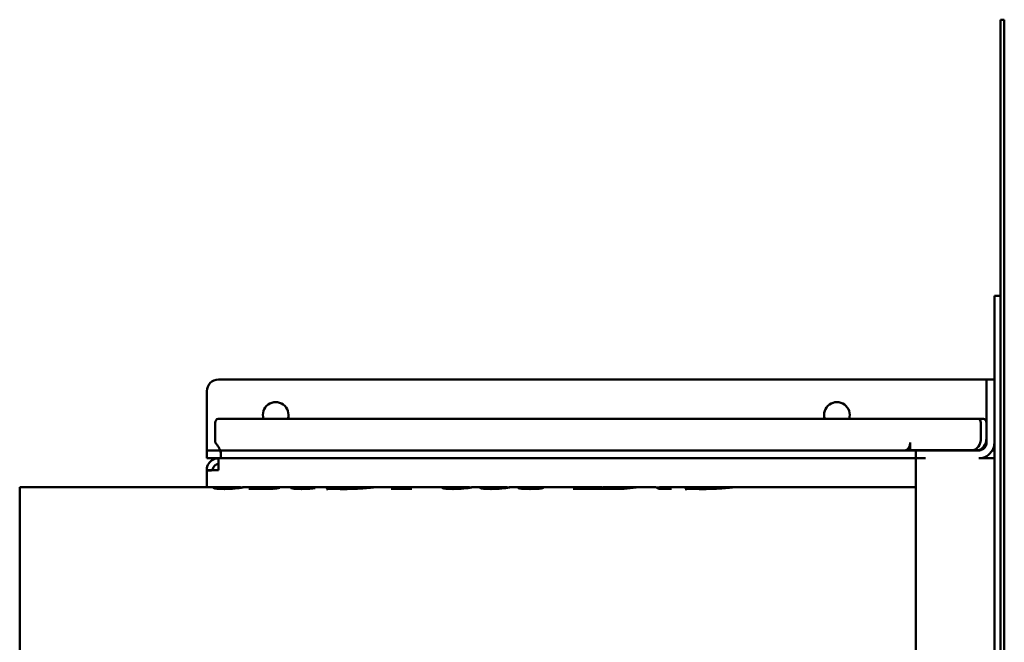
# Model space of a CAD drawing. Header units: millimetres. Extents: x 1512 to 2306, y 1022 to 1678.
# Tile 3 of 4: x 1512 to 2012, y 1362 to 1678. Entities that reach past the tile are written whole.
import ezdxf

# ---------------------------------------------------------------- set-up
doc = ezdxf.new("R2010")
doc.units = ezdxf.units.MM
doc.header["$LTSCALE"] = 9.090909
doc.layers.add('Widoczne (ISO)', color=7, linetype='Continuous', lineweight=50)

msp = doc.modelspace()

# ---------------------------------------------------------------- linework, layer by layer
at = {"layer": 'Widoczne (ISO)'}
for p, q in [((2010.09, 1323.61), (2010.09, 1677.85)), ((2012.09, 1677.85), (2010.09, 1677.85)), ((2012.09, 1677.85), (2012.09, 1323.61)), ((2007.09, 1032.65), (2007.09, 1537.65)), ((2010.09, 1537.65), (2007.09, 1537.65)), ((1613.09, 1495.15), (2003.09, 1495.15)), ((2003.09, 1493.98), (2003.09, 1495.15)), ((2007.09, 1495.15), (2003.09, 1495.15)), ((2003.09, 1493.98), (2003.09, 1463.15)), ((1607.09, 1463.15), (1607.09, 1489.15)), ((1612.8, 1475.15), (1998.75, 1475.15)), ((2001.54, 1475.15), (1998.75, 1475.15)), ((1611.37, 1463.15), (1611.37, 1473.15)), ((2000.19, 1473.15), (2000.19, 1465.35)), ((2002.97, 1473.15), (2002.97, 1465.35)), ((1607.09, 1463.15), (1607.09, 1459.15)), ((1964.31, 1459.35), (1964.31, 1463.15)), ((1607.09, 1459.15), (1607.09, 1455.15)), ((1607.09, 1459.15), (1613.09, 1459.15)), ((1613.09, 1455.15), (1607.09, 1455.15)), ((1613.09, 1459.15), (1613.9, 1459.15)), ((1629.52, 1455.15), (1613.09, 1455.15)), ((1613.09, 1449.15), (1613.09, 1455.15)), ((1614.15, 1459.15), (1615.98, 1459.15)), ((1614.15, 1459.15), (1614.15, 1455.15)), ((1967.09, 1459.15), (1615.98, 1459.15)), ((1629.52, 1455.15), (1967.09, 1455.15)), ((1995.88, 1459.35), (1964.31, 1459.35)), ((1967.09, 1459.15), (1967.09, 1455.15)), ((1967.09, 1459.15), (1972.09, 1459.15)), ((1967.09, 1455.15), (1972.09, 1455.15)), ((1967.09, 1115.15), (1967.09, 1455.15)), ((1972.09, 1459.15), (1999.09, 1459.15)), ((1995.88, 1459.35), (1998.67, 1459.35)), ((2007.09, 1455.15), (1999.09, 1455.15)), ((2006.02, 1459.15), (2007.09, 1459.15)), ((1607.09, 1448.8), (1607.09, 1449.15)), ((1607.09, 1449.15), (1610.09, 1449.15)), ((1607.09, 1448.8), (1607.09, 1440.55)), ((1610.09, 1449.15), (1610.09, 1449.03)), ((1512.09, 1129.75), (1512.09, 1440.55)), ((1512.09, 1440.55), (1612.2, 1440.55)), ((1613.17, 1439.65), (1613.17, 1440.04)), ((1615.56, 1440.55), (1623.9, 1440.55)), ((1624.23, 1440.17), (1624.23, 1440.49)), ((1627.03, 1440.55), (1637.73, 1440.55)), ((1639.63, 1440.55), (1657.42, 1440.55)), ((1643.24, 1440.01), (1643.24, 1440.12)), ((1643.24, 1440.12), (1644.01, 1440.12)), ((1652.89, 1439.61), (1652.89, 1440.2)), ((1659.03, 1440.55), (1671.86, 1440.55)), ((1661.52, 1439.93), (1661.52, 1440.07)), ((1678.15, 1440.49), (1667.6, 1440.49)), ((1667.79, 1440.49), (1667.79, 1440.5)), ((1669.7, 1439.67), (1669.7, 1440.25)), ((1669.7, 1440.25), (1670.38, 1440.25)), ((1670.22, 1439.68), (1670.22, 1440.1)), ((1674.8, 1440.49), (1674.8, 1440.53)), ((1675.2, 1440.55), (1688.91, 1440.55)), ((1675.28, 1440.49), (1675.28, 1440.52)), ((1677.83, 1440.5), (1678.35, 1440.5)), ((1688.98, 1440.11), (1688.98, 1440.54)), ((1692.64, 1440.55), (1709.03, 1440.55)), ((1710.1, 1440.35), (1710.1, 1440.5)), ((1710.62, 1440.43), (1710.62, 1440.44)), ((1712.35, 1440.55), (1728.41, 1440.55)), ((1729.38, 1439.65), (1729.38, 1440.04)), ((1731.77, 1440.55), (1740.11, 1440.55)), ((1740.44, 1440.17), (1740.44, 1440.49)), ((1743.24, 1440.55), (1747.61, 1440.55)), ((1748.58, 1439.65), (1748.58, 1440.04)), ((1750.97, 1440.55), (1759.31, 1440.55)), ((1759.64, 1440.17), (1759.64, 1440.49)), ((1762.44, 1440.55), (1767.59, 1440.55)), ((1767.44, 1439.67), (1767.44, 1440.04)), ((1770.3, 1440.46), (1770.3, 1440.53)), ((1770.92, 1440.55), (1779.27, 1440.55)), ((1770.97, 1440.39), (1770.97, 1440.44)), ((1774.29, 1440.22), (1774.29, 1440.48)), ((1774.99, 1440.09), (1774.99, 1440.45)), ((1775.08, 1439.67), (1775.08, 1440.01)), ((1781.89, 1440.55), (1785.6, 1440.55)), ((1794.91, 1440.54), (1785.2, 1440.54)), ((1785.97, 1440.54), (1785.97, 1440.55)), ((1785.97, 1440.55), (1794.94, 1440.55)), ((1795.29, 1439.6), (1795.29, 1440.2)), ((1795.29, 1440.2), (1795.97, 1440.2)), ((1795.31, 1440.55), (1806.16, 1440.55)), ((1795.62, 1439.6), (1795.62, 1440.01)), ((1806.83, 1440.27), (1806.83, 1440.53)), ((1809.49, 1440.55), (1821.08, 1440.55)), ((1813.8, 1440.01), (1813.8, 1440.2)), ((1813.8, 1440.2), (1814.48, 1440.2)), ((1817.6, 1439.6), (1817.6, 1440.09)), ((1820.83, 1439.87), (1820.83, 1440.06)), ((1822.31, 1440.38), (1822.31, 1440.49)), ((1824.39, 1440.55), (1829.82, 1440.55)), ((1831.48, 1440.55), (1834.4, 1440.55)), ((1835.84, 1440.09), (1835.84, 1440.33)), ((1835.84, 1440.33), (1836.6, 1440.33)), ((1836.6, 1439.6), (1836.6, 1440.33)), ((1837.61, 1440.55), (1842.66, 1440.55)), ((1839.12, 1439.6), (1839.12, 1440.06)), ((1844.11, 1440.55), (1854.14, 1440.55)), ((1860.43, 1440.49), (1849.89, 1440.49)), ((1850.07, 1440.49), (1850.07, 1440.5)), ((1851.98, 1439.67), (1851.98, 1440.25)), ((1851.98, 1440.25), (1852.67, 1440.25)), ((1852.5, 1439.68), (1852.5, 1440.1)), ((1857.09, 1440.49), (1857.09, 1440.53)), ((1857.48, 1440.55), (1871.19, 1440.55)), ((1857.56, 1440.49), (1857.56, 1440.52)), ((1860.12, 1440.5), (1860.64, 1440.5)), ((1871.26, 1440.11), (1871.26, 1440.54)), ((1874.92, 1440.55), (1967.09, 1440.55)), ((1628.42, 1439.67), (1628.42, 1439.6)), ((1641.06, 1439.6), (1628.42, 1439.6)), ((1631.68, 1439.6), (1631.68, 1439.91)), ((1631.68, 1439.91), (1637.72, 1439.91)), ((1668.5, 1439.54), (1667.81, 1439.54)), ((1711.04, 1439.6), (1700.68, 1439.6)), ((1700.83, 1439.6), (1700.83, 1439.68)), ((1704.52, 1439.6), (1704.52, 1439.82)), ((1708.32, 1439.6), (1708.32, 1439.83)), ((1812.7, 1439.6), (1793.19, 1439.6)), ((1799.67, 1439.77), (1801.76, 1439.77)), ((1801.76, 1439.6), (1801.76, 1439.77)), ((1805, 1439.6), (1805, 1439.77)), ((1805, 1439.77), (1806.45, 1439.77)), ((1812.97, 1439.68), (1812.97, 1439.6)), ((1818.97, 1439.6), (1812.97, 1439.6)), ((1815.33, 1439.6), (1815.33, 1439.71)), ((1842.87, 1439.6), (1836.46, 1439.6)), ((1839.8, 1439.6), (1839.8, 1439.84)), ((1850.78, 1439.54), (1850.09, 1439.54))]:
    msp.add_line(p, q, dxfattribs=at)
for centre, radius, start, end in [((1613.09, 1489.15), 6, 90, 180), ((1642.09, 1477.15), 6.5, 342.0798, 197.9202), ((1927.09, 1477.15), 6.5, 342.0798, 197.9202), ((1999.09, 1463.15), 4, 359.0646, 0), ((1999.09, 1463.15), 8, 359.5323, 0), ((1999.09, 1463.15), 4, 270, 283.124), ((1999.09, 1463.15), 8, 270, 330.8603)]:
    msp.add_arc(centre, radius, start, end, dxfattribs=at)
for centre, major_axis, ratio, start_param, end_param in [((1612.8, 1473.15), (0, 2), 0.717649, 0, 1.570796), ((1998.75, 1473.15), (0, 2), 0.717649, 4.712389, 6.283185), ((2001.54, 1473.15), (0, 2), 0.717649, 4.712389, 6.283185), ((1995.88, 1465.35), (0, -6), 0.717649, 0, 1.570796), ((1998.67, 1465.35), (0, -6), 0.717649, 0, 1.570796), ((1961.52, 1463.15), (0, -4), 0.696405, 0, 1.570796), ((1961.52, 1463.15), (0, -8), 0.696405, 1.047198, 1.075832), ((1637.73, 1285.15), (0, 155.4), 0.565074, 6.272345, 6.389364), ((1639.63, 1285.15), (0, -155.4), 0.562734, 3.141593, 3.232608), ((1650.1, 1285.15), (0, -155.4), 0.527881, 3.215859, 3.251936), ((1633.56, 1285.15), (355.2, 0), 0.4375, 1.490101, 1.491977), ((1668.75, 1285.15), (0, 155.4), 0.257143, 0.024124, 0.028799), ((1671.98, 1285.15), (0, 155.4), 0.235751, 0.062354, 0.114106), ((1671.86, 1285.15), (0, 155.4), 0.291262, 6.254386, 6.279131), ((1675.2, 1285.15), (0, -155.4), 0.28254, 3.141593, 3.141678), ((1679.42, 1285.15), (0, -155.4), 0.285714, 3.165717, 3.170392), ((1709.03, 1285.15), (0, 155.4), 0.286285, 6.259098, 6.35946), ((1712.35, 1285.15), (0, -155.4), 0.287248, 3.141593, 3.219475), ((1785.6, 1285.15), (0, 155.4), 0.308333, 6.275391, 6.291416), ((1798.51, 1285.15), (0, 155.4), 0.310769, 0.066769, 0.110343), ((1795.31, 1285.15), (0, -155.4), 0.308333, 3.141593, 3.149823), ((1806.16, 1285.15), (0, 155.4), 0.282081, 6.268046, 6.383726), ((1809.49, 1285.15), (0, -155.4), 0.287687, 3.141593, 3.242133), ((1817.23, 1285.15), (0, -155.4), 0.264615, 3.208362, 3.251936), ((1821.08, 1285.15), (0, 155.4), 0.292149, 6.256159, 6.359996), ((1831.48, 1285.15), (0, -155.4), 0.731313, 3.141593, 3.251936), ((1829.82, 1285.15), (0, 155.4), 0.725904, 6.275857, 6.362943), ((1824.39, 1285.15), (0, -155.4), 0.287324, 3.141593, 3.22135), ((1834.4, 1285.15), (0, 155.4), 0.120202, 6.172842, 6.283185), ((1829.82, 1285.15), (0, 155.4), 0.725904, 6.22983, 6.234492), ((1837.61, 1285.15), (0, -155.4), 0.121486, 3.061835, 3.194948), ((1842.66, 1285.15), (0, 155.4), 0.28628, 6.267036, 6.362943), ((1844.11, 1285.15), (0, -155.4), 0.289934, 3.141593, 3.237303), ((1851.04, 1285.15), (0, 155.4), 0.257143, 0.024124, 0.028799), ((1854.26, 1285.15), (0, 155.4), 0.235751, 0.062354, 0.114106), ((1854.14, 1285.15), (0, 155.4), 0.291262, 6.254386, 6.279131), ((1857.48, 1285.15), (0, -155.4), 0.28254, 3.141593, 3.141678), ((1861.71, 1285.15), (0, -155.4), 0.285714, 3.165717, 3.170392), ((1704.31, 1285.15), (0, 155.4), 0.212121, 0.105911, 0.110343), ((1716.74, 1285.15), (0, -155.4), 0.333333, 3.247503, 3.251936), ((1847.54, 1285.15), (0, -155.4), 0.272727, 3.247503, 3.251936)]:
    msp.add_ellipse(centre, major_axis=major_axis, ratio=ratio, start_param=start_param, end_param=end_param, dxfattribs=at)
for points, knots in [([(1614.15, 1459.15), (1614.1, 1459.15), (1614.04, 1459.18), (1613.92, 1459.31), (1613.85, 1459.41), (1613.73, 1459.62), (1613.67, 1459.72), (1613.53, 1459.97), (1613.44, 1460.14), (1613.13, 1460.7), (1612.87, 1461.14), (1612.22, 1462.11), (1611.83, 1462.63), (1611.37, 1463.15)], [-1.000626, -1.000626, -1.000626, -1.000626, -0.859926, -0.859926, -0.719216, -0.719216, -0.625426, -0.625426, -0.500313, -0.500313, -0.250208, -0.250208, 0, 0, 0, 0]), ([(1614.15, 1458.06), (1614.15, 1458.06), (1614.15, 1458.14), (1614.11, 1458.44), (1614.06, 1458.67), (1613.87, 1459.25), (1613.72, 1459.62), (1613.51, 1460.01)], [0.0030548, 0.0030548, 0.0030548, 0.0030548, 0.1516572, 0.1516572, 0.3046536, 0.3046536, 0.4711356, 0.4711356, 0.4711356, 0.4711356]), ([(2003.09, 1463.08), (2003.09, 1462.98), (2003.08, 1462.87), (2003.05, 1462.52), (2003, 1462.25), (2002.82, 1461.67), (2002.69, 1461.38), (2002.34, 1460.79), (2002.05, 1460.43), (2001.41, 1459.86), (2000.98, 1459.59), (2000.35, 1459.35), (2000.17, 1459.3), (2000, 1459.25)], [1.3132668, 1.3132668, 1.3132668, 1.3132668, 1.3615886, 1.3615886, 1.4592989, 1.4592989, 1.5570091, 1.5570091, 1.6762924, 1.6762924, 1.8158449, 1.8158449, 1.8668403, 1.8668403, 1.8668403, 1.8668403]), ([(2006.08, 1459.25), (2006.35, 1459.75), (2006.57, 1460.27), (2006.87, 1461.21), (2006.97, 1461.7), (2007.07, 1462.49), (2007.09, 1462.81), (2007.09, 1463.08)], [-2.3919198, -2.3919198, -2.3919198, -2.3919198, -2.2336523, -2.2336523, -2.0825892, -2.0825892, -1.9599642, -1.9599642, -1.9599642, -1.9599642]), ([(1613.09, 1455.15), (1612.19, 1455.15), (1611.3, 1454.95), (1610.35, 1454.49), (1610.22, 1454.42), (1610.09, 1454.35)], [0, 0, 0, 0, 0.2857143, 0.2857143, 0.3334539, 0.3334539, 0.3334539, 0.3334539]), ([(1610.09, 1454.35), (1609.31, 1453.9), (1607.74, 1452.44), (1607.09, 1450.35), (1607.09, 1449.15)], [0.3333333, 0.3333333, 0.3333333, 0.3333333, 0.6190476, 1, 1, 1, 1]), ([(1610.09, 1449.15), (1610.09, 1449.55), (1610.17, 1449.94), (1610.47, 1450.66), (1610.69, 1450.99), (1611.11, 1451.41), (1611.26, 1451.53), (1611.54, 1451.72), (1611.67, 1451.8), (1612, 1451.96), (1612.22, 1452.03), (1612.65, 1452.13), (1612.87, 1452.15), (1613.09, 1452.15)], [-0.4735199, -0.4735199, -0.4735199, -0.4735199, -0.3545832, -0.3545832, -0.2367599, -0.2367599, -0.1779453, -0.1779453, -0.13345, -0.13345, -0.0667238, -0.0667238, 0, 0, 0, 0]), ([(1607.09, 1448.8), (1607.09, 1448.83), (1607.57, 1448.91), (1609.05, 1448.99), (1610.09, 1449.03)], [-1, -1, -1, -1, -0.7142857, -0.3333333, -0.3333333, -0.3333333, -0.3333333]), ([(1610.09, 1449.03), (1610.22, 1449.04), (1610.35, 1449.04), (1611.3, 1449.08), (1612.19, 1449.12), (1613.09, 1449.15)], [-0.3333333, -0.3333333, -0.3333333, -0.3333333, -0.2857143, -0.2857143, 0, 0, 0, 0]), ([(1610.37, 1440.27), (1610.37, 1440.4), (1610.66, 1440.48), (1611.51, 1440.54), (1611.99, 1440.56), (1613.22, 1440.54), (1613.77, 1440.52), (1614.41, 1440.5)], [0, 0, 0, 0, 0.626126, 0.626126, 1.019387, 1.019387, 1.269755, 1.269755, 1.269755, 1.269755]), ([(1616.06, 1439.55), (1615.55, 1439.55), (1615.05, 1439.55), (1614.1, 1439.59), (1613.66, 1439.61), (1612.57, 1439.69), (1612.13, 1439.75), (1611.38, 1439.84), (1611.03, 1439.92), (1610.47, 1440.1), (1610.37, 1440.2), (1610.37, 1440.27)], [0, 0, 0, 0, 0.151554, 0.151554, 0.300175, 0.300175, 0.545315, 0.545315, 1.20054, 1.20054, 2.131101, 2.131101, 2.131101, 2.131101]), ([(1615.56, 1440.55), (1614.95, 1440.55), (1614.39, 1440.51), (1613.52, 1440.35), (1613.17, 1440.21), (1613.17, 1440.04)], [-1.264425, -1.264425, -1.264425, -1.264425, -0.648381, -0.648381, 0, 0, 0, 0]), ([(1613.17, 1440.04), (1613.17, 1440), (1613.2, 1439.96), (1613.36, 1439.88), (1613.47, 1439.85), (1613.87, 1439.77), (1614.14, 1439.74), (1614.62, 1439.7), (1614.87, 1439.68), (1615.43, 1439.66), (1615.72, 1439.65), (1616.02, 1439.65)], [-0.4428728, -0.4428728, -0.4428728, -0.4428728, -0.3524632, -0.3524632, -0.2777632, -0.2777632, -0.1799267, -0.1799267, -0.0888406, -0.0888406, 0, 0, 0, 0]), ([(1616.02, 1439.65), (1616.25, 1439.65), (1616.48, 1439.66), (1616.95, 1439.67), (1617.18, 1439.68), (1617.76, 1439.71), (1618.1, 1439.73), (1618.91, 1439.8), (1619.45, 1439.88), (1620.8, 1440.11), (1621.8, 1440.32), (1622.82, 1440.46)], [-2.651026, -2.651026, -2.651026, -2.651026, -2.466062, -2.466062, -2.268728, -2.268728, -1.955168, -1.955168, -1.227508, -1.227508, 0, 0, 0, 0]), ([(1625.39, 1440.33), (1624.84, 1440.26), (1624.18, 1440.16), (1622.57, 1439.95), (1621.61, 1439.84), (1620.46, 1439.73)], [0, 0, 0, 0, 0.4596509, 0.4596509, 0.9216523, 0.9216523, 0.9216523, 0.9216523]), ([(1622.82, 1440.46), (1623.21, 1440.51), (1623.56, 1440.54), (1624.06, 1440.55), (1624.23, 1440.54), (1624.23, 1440.49)], [-0.9495359, -0.9495359, -0.9495359, -0.9495359, -0.4735772, -0.4735772, 0, 0, 0, 0]), ([(1624.23, 1440.35), (1624.85, 1440.38), (1625.26, 1440.4), (1625.91, 1440.43), (1626.24, 1440.46), (1626.47, 1440.48)], [0.3134343, 0.3134343, 0.3134343, 0.3134343, 0.544534, 0.544534, 1.1148669, 1.1148669, 1.1148669, 1.1148669]), ([(1627.03, 1440.55), (1627.01, 1440.55), (1626.87, 1440.53), (1626.34, 1440.46), (1625.93, 1440.41), (1625.39, 1440.33)], [0.0381381, 0.0381381, 0.0381381, 0.0381381, 0.4339365, 0.4339365, 0.8839376, 0.8839376, 0.8839376, 0.8839376]), ([(1637.72, 1439.91), (1638.79, 1439.91), (1639.81, 1439.91), (1640.96, 1439.94), (1641.24, 1439.95), (1642.12, 1440.01), (1642.7, 1440.06), (1643.24, 1440.12)], [0, 0, 0, 0, 0.3201358, 0.3201358, 0.500197, 0.500197, 0.8275895, 0.8275895, 0.8275895, 0.8275895]), ([(1649.72, 1440.09), (1649.72, 1440.13), (1649.76, 1440.17), (1649.86, 1440.2), (1649.96, 1440.24), (1650.1, 1440.27), (1650.3, 1440.3)], [0, 0, 0, 0, 0.1612992, 0.1612992, 0.1612992, 0.3160644, 0.3160644, 0.3160644, 0.3160644]), ([(1655.42, 1439.55), (1654.69, 1439.55), (1653.97, 1439.56), (1652.62, 1439.62), (1652.02, 1439.66), (1650.98, 1439.77), (1650.5, 1439.83), (1650.02, 1439.93), (1649.91, 1439.96), (1649.75, 1440.03), (1649.72, 1440.06), (1649.72, 1440.09)], [0, 0, 0, 0, 0.2202408, 0.2202408, 0.4365396, 0.4365396, 0.6545491, 0.6545491, 0.7594663, 0.7594663, 0.8685276, 0.8685276, 0.8685276, 0.8685276]), ([(1650.3, 1440.3), (1650.67, 1440.35), (1651.2, 1440.39), (1652.33, 1440.45), (1652.97, 1440.48), (1653.62, 1440.5)], [0, 0, 0, 0, 0.2928572, 0.2928572, 0.5878771, 0.5878771, 0.5878771, 0.5878771]), ([(1654.32, 1440.45), (1653.86, 1440.42), (1653.5, 1440.39), (1653.25, 1440.35), (1653.01, 1440.31), (1652.89, 1440.26), (1652.89, 1440.2)], [0, 0, 0, 0, 0.2551801, 0.2551801, 0.2551801, 0.5006818, 0.5006818, 0.5006818, 0.5006818]), ([(1652.89, 1440.2), (1652.89, 1440.17), (1652.97, 1440.12), (1653.34, 1440.04), (1653.62, 1440), (1654.29, 1439.94), (1654.7, 1439.91), (1655.53, 1439.87), (1655.84, 1439.86), (1656.49, 1439.85), (1656.84, 1439.85), (1657.19, 1439.85)], [0, 0, 0, 0, 0.1731756, 0.1731756, 0.3376221, 0.3376221, 0.4731351, 0.4731351, 0.5464472, 0.5464472, 0.6250735, 0.6250735, 0.6250735, 0.6250735]), ([(1662.19, 1440.04), (1661.84, 1439.97), (1661.39, 1439.9), (1660.14, 1439.75), (1659.44, 1439.69), (1658.31, 1439.62), (1657.76, 1439.59), (1656.61, 1439.56), (1656.02, 1439.55), (1655.42, 1439.55)], [0, 0, 0, 0, 0.28351, 0.28351, 0.596766, 0.596766, 0.861561, 0.861561, 1.12272, 1.12272, 1.12272, 1.12272]), ([(1657.19, 1439.85), (1657.82, 1439.85), (1658.44, 1439.86), (1659.03, 1439.88), (1659.52, 1439.9), (1659.97, 1439.93), (1660.37, 1439.96), (1660.81, 1439.99), (1661.19, 1440.03), (1661.52, 1440.07)], [0, 0, 0, 0, 0.1913424, 0.1913424, 0.1913424, 0.3514049, 0.3514049, 0.3514049, 0.5286984, 0.5286984, 0.5286984, 0.5286984]), ([(1667.79, 1440.5), (1668.28, 1440.5), (1668.85, 1440.51), (1669.67, 1440.51), (1669.95, 1440.51), (1670.55, 1440.52), (1670.81, 1440.53), (1671.03, 1440.53)], [0, 0, 0, 0, 0.147226, 0.147226, 0.2493839, 0.2493839, 0.3696955, 0.3696955, 0.3696955, 0.3696955]), ([(1670.38, 1440.25), (1670.34, 1440.23), (1670.31, 1440.2), (1670.25, 1440.16), (1670.22, 1440.13), (1670.22, 1440.1)], [0, 0, 0, 0, 0.1014858, 0.1014858, 0.1984514, 0.1984514, 0.1984514, 0.1984514]), ([(1670.22, 1440.1), (1670.22, 1440.08), (1670.25, 1440.06), (1670.38, 1440.01), (1670.47, 1439.99), (1670.87, 1439.92), (1671.27, 1439.87), (1672.09, 1439.8), (1672.66, 1439.76), (1674.47, 1439.69), (1675.44, 1439.68), (1676.38, 1439.68)], [0, 0, 0, 0, 0.0874278, 0.0874278, 0.1741639, 0.1741639, 0.3624702, 0.3624702, 0.5072752, 0.5072752, 0.6470463, 0.6470463, 0.6470463, 0.6470463]), ([(1671.03, 1440.53), (1671.18, 1440.54), (1671.39, 1440.54), (1671.74, 1440.55), (1671.9, 1440.55), (1672.04, 1440.55)], [0, 0, 0, 0, 0.0890663, 0.0890663, 0.1633127, 0.1633127, 0.1633127, 0.1633127]), ([(1675.2, 1440.55), (1675.1, 1440.55), (1675, 1440.55), (1674.86, 1440.54), (1674.8, 1440.54), (1674.8, 1440.53)], [0, 0, 0, 0, 0.1082569, 0.1082569, 0.2146745, 0.2146745, 0.2146745, 0.2146745]), ([(1674.8, 1440.53), (1674.8, 1440.53), (1674.81, 1440.53), (1674.85, 1440.53), (1674.88, 1440.53), (1674.95, 1440.52), (1675, 1440.52), (1675.13, 1440.52), (1675.2, 1440.52), (1675.28, 1440.52)], [0, 0, 0, 0, 0.0310819, 0.0310819, 0.0595511, 0.0595511, 0.0891276, 0.0891276, 0.1192079, 0.1192079, 0.1192079, 0.1192079]), ([(1675.28, 1440.52), (1675.44, 1440.51), (1675.62, 1440.51), (1676.01, 1440.51), (1676.24, 1440.51), (1676.9, 1440.51), (1677.38, 1440.5), (1677.83, 1440.5)], [0, 0, 0, 0, 0.0574596, 0.0574596, 0.1257844, 0.1257844, 0.2613067, 0.2613067, 0.2613067, 0.2613067]), ([(1676.38, 1439.68), (1677.36, 1439.68), (1678.33, 1439.69), (1680.2, 1439.74), (1681.07, 1439.78), (1682.68, 1439.87), (1683.41, 1439.93), (1684.8, 1440.04), (1685.44, 1440.1), (1686.01, 1440.16)], [0, 0, 0, 0, 0.293975, 0.293975, 0.579421, 0.579421, 0.857628, 0.857628, 1.16095, 1.16095, 1.16095, 1.16095]), ([(1692.75, 1440.54), (1692.75, 1440.53), (1692.53, 1440.49), (1691.5, 1440.36), (1690.67, 1440.28), (1689.46, 1440.15), (1688.53, 1440.06), (1685.93, 1439.86), (1684.73, 1439.78), (1683.42, 1439.72)], [0, 0, 0, 0, 0.46288, 0.46288, 1.014902, 1.014902, 1.621831, 1.621831, 2.070352, 2.070352, 2.070352, 2.070352]), ([(1686.01, 1440.16), (1686.99, 1440.26), (1687.74, 1440.35), (1688.75, 1440.49), (1688.98, 1440.53), (1688.98, 1440.54)], [0, 0, 0, 0, 0.517844, 0.517844, 1.035512, 1.035512, 1.035512, 1.035512]), ([(1688.98, 1440.41), (1689.2, 1440.42), (1689.39, 1440.42), (1690.76, 1440.47), (1691.36, 1440.5), (1692.06, 1440.53), (1692.32, 1440.54), (1692.67, 1440.55), (1692.75, 1440.55), (1692.75, 1440.54)], [0.859617, 0.859617, 0.859617, 0.859617, 0.979014, 0.979014, 1.776589, 1.776589, 2.498287, 2.498287, 3.184442, 3.184442, 3.184442, 3.184442]), ([(1704.52, 1439.82), (1704.7, 1439.85), (1704.93, 1439.91), (1705.32, 1440.01), (1705.49, 1440.06), (1705.64, 1440.1)], [0, 0, 0, 0, 0.0935542, 0.0935542, 0.1640956, 0.1640956, 0.1640956, 0.1640956]), ([(1708.88, 1440.08), (1708.74, 1440.04), (1708.61, 1440), (1708.41, 1439.92), (1708.32, 1439.87), (1708.32, 1439.83)], [0, 0, 0, 0, 0.145588, 0.145588, 0.2893541, 0.2893541, 0.2893541, 0.2893541]), ([(1710.1, 1440.5), (1710.23, 1440.5), (1710.35, 1440.49), (1710.55, 1440.46), (1710.62, 1440.45), (1710.62, 1440.44)], [0, 0, 0, 0, 0.1144839, 0.1144839, 0.2369724, 0.2369724, 0.2369724, 0.2369724]), ([(1726.58, 1440.27), (1726.58, 1440.4), (1726.87, 1440.48), (1727.72, 1440.54), (1728.2, 1440.56), (1729.43, 1440.54), (1729.98, 1440.52), (1730.62, 1440.5)], [0, 0, 0, 0, 0.626126, 0.626126, 1.019387, 1.019387, 1.269755, 1.269755, 1.269755, 1.269755]), ([(1732.27, 1439.55), (1731.76, 1439.55), (1731.26, 1439.55), (1730.31, 1439.59), (1729.87, 1439.61), (1728.78, 1439.69), (1728.34, 1439.75), (1727.59, 1439.84), (1727.24, 1439.92), (1726.68, 1440.1), (1726.58, 1440.2), (1726.58, 1440.27)], [0, 0, 0, 0, 0.151554, 0.151554, 0.300175, 0.300175, 0.545315, 0.545315, 1.20054, 1.20054, 2.131101, 2.131101, 2.131101, 2.131101]), ([(1731.77, 1440.55), (1731.16, 1440.55), (1730.6, 1440.51), (1729.73, 1440.35), (1729.38, 1440.21), (1729.38, 1440.04)], [-1.264425, -1.264425, -1.264425, -1.264425, -0.648381, -0.648381, 0, 0, 0, 0]), ([(1729.38, 1440.04), (1729.38, 1440), (1729.41, 1439.96), (1729.57, 1439.88), (1729.68, 1439.85), (1730.08, 1439.77), (1730.35, 1439.74), (1730.83, 1439.7), (1731.08, 1439.68), (1731.64, 1439.66), (1731.93, 1439.65), (1732.22, 1439.65)], [-0.4428728, -0.4428728, -0.4428728, -0.4428728, -0.3524632, -0.3524632, -0.2777632, -0.2777632, -0.1799267, -0.1799267, -0.0888406, -0.0888406, 0, 0, 0, 0]), ([(1732.22, 1439.65), (1732.46, 1439.65), (1732.69, 1439.66), (1733.15, 1439.67), (1733.39, 1439.68), (1733.97, 1439.71), (1734.31, 1439.73), (1735.12, 1439.8), (1735.66, 1439.88), (1737.01, 1440.11), (1738.01, 1440.32), (1739.03, 1440.46)], [-2.651026, -2.651026, -2.651026, -2.651026, -2.466062, -2.466062, -2.268728, -2.268728, -1.955168, -1.955168, -1.227508, -1.227508, 0, 0, 0, 0]), ([(1741.6, 1440.33), (1741.05, 1440.26), (1740.39, 1440.16), (1738.78, 1439.95), (1737.82, 1439.84), (1736.67, 1439.73)], [0, 0, 0, 0, 0.4596509, 0.4596509, 0.9216523, 0.9216523, 0.9216523, 0.9216523]), ([(1739.03, 1440.46), (1739.42, 1440.51), (1739.77, 1440.54), (1740.27, 1440.55), (1740.44, 1440.54), (1740.44, 1440.49)], [-0.9495359, -0.9495359, -0.9495359, -0.9495359, -0.4735772, -0.4735772, 0, 0, 0, 0]), ([(1740.44, 1440.35), (1741.06, 1440.38), (1741.46, 1440.4), (1742.12, 1440.43), (1742.45, 1440.46), (1742.68, 1440.48)], [0.3134343, 0.3134343, 0.3134343, 0.3134343, 0.544534, 0.544534, 1.1148669, 1.1148669, 1.1148669, 1.1148669]), ([(1743.24, 1440.55), (1743.22, 1440.55), (1743.08, 1440.53), (1742.55, 1440.46), (1742.14, 1440.41), (1741.6, 1440.33)], [0.0381381, 0.0381381, 0.0381381, 0.0381381, 0.4339365, 0.4339365, 0.8839376, 0.8839376, 0.8839376, 0.8839376]), ([(1745.78, 1440.27), (1745.78, 1440.4), (1746.06, 1440.48), (1746.91, 1440.54), (1747.4, 1440.56), (1748.62, 1440.54), (1749.18, 1440.52), (1749.81, 1440.5)], [0, 0, 0, 0, 0.626126, 0.626126, 1.019387, 1.019387, 1.269755, 1.269755, 1.269755, 1.269755]), ([(1751.46, 1439.55), (1750.96, 1439.55), (1750.46, 1439.55), (1749.5, 1439.59), (1749.06, 1439.61), (1747.98, 1439.69), (1747.53, 1439.75), (1746.79, 1439.84), (1746.43, 1439.92), (1745.88, 1440.1), (1745.78, 1440.2), (1745.78, 1440.27)], [0, 0, 0, 0, 0.151554, 0.151554, 0.300175, 0.300175, 0.545315, 0.545315, 1.20054, 1.20054, 2.131101, 2.131101, 2.131101, 2.131101]), ([(1750.97, 1440.55), (1750.36, 1440.55), (1749.8, 1440.51), (1748.92, 1440.35), (1748.58, 1440.21), (1748.58, 1440.04)], [-1.264425, -1.264425, -1.264425, -1.264425, -0.648381, -0.648381, 0, 0, 0, 0]), ([(1748.58, 1440.04), (1748.58, 1440), (1748.61, 1439.96), (1748.77, 1439.88), (1748.88, 1439.85), (1749.27, 1439.77), (1749.54, 1439.74), (1750.02, 1439.7), (1750.28, 1439.68), (1750.84, 1439.66), (1751.12, 1439.65), (1751.42, 1439.65)], [-0.4428728, -0.4428728, -0.4428728, -0.4428728, -0.3524632, -0.3524632, -0.2777632, -0.2777632, -0.1799267, -0.1799267, -0.0888406, -0.0888406, 0, 0, 0, 0]), ([(1751.42, 1439.65), (1751.65, 1439.65), (1751.88, 1439.66), (1752.35, 1439.67), (1752.58, 1439.68), (1753.16, 1439.71), (1753.51, 1439.73), (1754.32, 1439.8), (1754.86, 1439.88), (1756.2, 1440.11), (1757.2, 1440.32), (1758.23, 1440.46)], [-2.651026, -2.651026, -2.651026, -2.651026, -2.466062, -2.466062, -2.268728, -2.268728, -1.955168, -1.955168, -1.227508, -1.227508, 0, 0, 0, 0]), ([(1760.8, 1440.33), (1760.25, 1440.26), (1759.59, 1440.16), (1757.98, 1439.95), (1757.02, 1439.84), (1755.86, 1439.73)], [0, 0, 0, 0, 0.4596509, 0.4596509, 0.9216523, 0.9216523, 0.9216523, 0.9216523]), ([(1758.23, 1440.46), (1758.62, 1440.51), (1758.96, 1440.54), (1759.46, 1440.55), (1759.64, 1440.54), (1759.64, 1440.49)], [-0.9495359, -0.9495359, -0.9495359, -0.9495359, -0.4735772, -0.4735772, 0, 0, 0, 0]), ([(1759.64, 1440.35), (1760.25, 1440.38), (1760.66, 1440.4), (1761.31, 1440.43), (1761.64, 1440.46), (1761.87, 1440.48)], [0.3134343, 0.3134343, 0.3134343, 0.3134343, 0.544534, 0.544534, 1.1148669, 1.1148669, 1.1148669, 1.1148669]), ([(1762.44, 1440.55), (1762.41, 1440.55), (1762.28, 1440.53), (1761.75, 1440.46), (1761.33, 1440.41), (1760.8, 1440.33)], [0.0381381, 0.0381381, 0.0381381, 0.0381381, 0.4339365, 0.4339365, 0.8839376, 0.8839376, 0.8839376, 0.8839376]), ([(1765.16, 1440.05), (1765.16, 1440.08), (1765.19, 1440.11), (1765.34, 1440.17), (1765.46, 1440.19), (1765.9, 1440.26), (1766.33, 1440.3), (1767.35, 1440.35), (1767.95, 1440.38), (1769.33, 1440.41), (1770.15, 1440.43), (1770.97, 1440.44)], [0, 0, 0, 0, 0.1153888, 0.1153888, 0.2294317, 0.2294317, 0.4542215, 0.4542215, 0.6722968, 0.6722968, 0.9333995, 0.9333995, 0.9333995, 0.9333995]), ([(1771.28, 1439.55), (1770.33, 1439.55), (1769.39, 1439.56), (1767.91, 1439.63), (1767.26, 1439.67), (1766.17, 1439.79), (1765.79, 1439.84), (1765.4, 1439.92), (1765.31, 1439.95), (1765.19, 1440), (1765.16, 1440.03), (1765.16, 1440.05)], [0, 0, 0, 0, 0.2842161, 0.2842161, 0.4815456, 0.4815456, 0.6263478, 0.6263478, 0.694773, 0.694773, 0.7644863, 0.7644863, 0.7644863, 0.7644863]), ([(1771.69, 1440.4), (1770.98, 1440.39), (1770.31, 1440.38), (1768.99, 1440.33), (1768.51, 1440.29), (1767.95, 1440.23), (1767.76, 1440.2), (1767.5, 1440.12), (1767.44, 1440.08), (1767.44, 1440.04)], [-0.6654469, -0.6654469, -0.6654469, -0.6654469, -0.5104735, -0.5104735, -0.3195739, -0.3195739, -0.1625347, -0.1625347, 0, 0, 0, 0]), ([(1767.44, 1440.04), (1767.44, 1440), (1767.48, 1439.96), (1767.69, 1439.89), (1767.84, 1439.86), (1768.36, 1439.78), (1768.72, 1439.74), (1769.33, 1439.7), (1769.68, 1439.68), (1770.48, 1439.66), (1770.91, 1439.65), (1771.34, 1439.65)], [-0.5102335, -0.5102335, -0.5102335, -0.5102335, -0.4279861, -0.4279861, -0.3540858, -0.3540858, -0.2496446, -0.2496446, -0.1293762, -0.1293762, 0, 0, 0, 0]), ([(1770.97, 1440.44), (1770.14, 1440.47), (1769.33, 1440.5), (1768.41, 1440.53), (1768.05, 1440.54), (1767.71, 1440.55), (1767.64, 1440.55), (1767.59, 1440.55)], [0, 0, 0, 0, 0.3634493, 0.3634493, 0.5429849, 0.5429849, 0.6078082, 0.6078082, 0.6078082, 0.6078082]), ([(1770.3, 1440.53), (1770.3, 1440.53), (1770.37, 1440.54), (1770.62, 1440.55), (1770.81, 1440.55), (1771.37, 1440.55), (1772.1, 1440.55), (1774.29, 1440.48)], [-2.253525, -2.253525, -2.253525, -2.253525, -1.64563, -1.64563, -0.976034, -0.976034, 0, 0, 0, 0]), ([(1777.84, 1440.12), (1777.84, 1440.06), (1777.7, 1440), (1777.1, 1439.87), (1776.65, 1439.81), (1775.59, 1439.7), (1774.92, 1439.65), (1773.16, 1439.56), (1772.23, 1439.55), (1771.28, 1439.55)], [0, 0, 0, 0, 0.2332412, 0.2332412, 0.4695618, 0.4695618, 0.6884946, 0.6884946, 0.904837, 0.904837, 0.904837, 0.904837]), ([(1771.34, 1439.65), (1771.78, 1439.65), (1772.22, 1439.66), (1773.06, 1439.68), (1773.45, 1439.71), (1774.04, 1439.76), (1774.36, 1439.79), (1774.78, 1439.86), (1774.89, 1439.89), (1775.04, 1439.95), (1775.08, 1439.98), (1775.08, 1440.01)], [-0.8167124, -0.8167124, -0.8167124, -0.8167124, -0.5927492, -0.5927492, -0.3661313, -0.3661313, -0.2019399, -0.2019399, -0.1046988, -0.1046988, 0, 0, 0, 0]), ([(1774.54, 1440.19), (1774.19, 1440.23), (1773.7, 1440.28), (1772.75, 1440.35), (1772.22, 1440.38), (1771.69, 1440.4)], [-0.4719855, -0.4719855, -0.4719855, -0.4719855, -0.2381623, -0.2381623, 0, 0, 0, 0]), ([(1774.29, 1440.48), (1775.17, 1440.49), (1776.01, 1440.5), (1777.73, 1440.53), (1778.27, 1440.54), (1779, 1440.55), (1779.36, 1440.55), (1779.77, 1440.54), (1779.88, 1440.54), (1779.93, 1440.53)], [-0.7699115, -0.7699115, -0.7699115, -0.7699115, -0.6523549, -0.6523549, -0.5007842, -0.5007842, -0.2483005, -0.2483005, -0.0699676, -0.0699676, -0.0699676, -0.0699676]), ([(1775.08, 1440.01), (1775.08, 1440.04), (1775.03, 1440.08), (1774.94, 1440.11), (1774.85, 1440.14), (1774.72, 1440.16), (1774.54, 1440.19)], [0, 0, 0, 0, 0.1231441, 0.1231441, 0.1231441, 0.2424994, 0.2424994, 0.2424994, 0.2424994]), ([(1781.89, 1440.55), (1781.88, 1440.55), (1781.87, 1440.55), (1781.62, 1440.55), (1781.18, 1440.55), (1779.16, 1440.52), (1777.28, 1440.49), (1774.99, 1440.45)], [0.2633976, 0.2633976, 0.2633976, 0.2633976, 0.2693567, 0.2693567, 0.443021, 0.443021, 0.6976746, 0.6976746, 0.6976746, 0.6976746]), ([(1774.99, 1440.45), (1775.32, 1440.44), (1775.64, 1440.42), (1776.2, 1440.39), (1776.45, 1440.37), (1777.01, 1440.32), (1777.34, 1440.29), (1777.74, 1440.21), (1777.84, 1440.17), (1777.84, 1440.12)], [0, 0, 0, 0, 0.1552548, 0.1552548, 0.2854923, 0.2854923, 0.4726848, 0.4726848, 0.618803, 0.618803, 0.618803, 0.618803]), ([(1795.97, 1440.2), (1795.86, 1440.17), (1795.77, 1440.14), (1795.71, 1440.1), (1795.65, 1440.07), (1795.62, 1440.04), (1795.62, 1440.01)], [0, 0, 0, 0, 0.141774, 0.141774, 0.141774, 0.2660609, 0.2660609, 0.2660609, 0.2660609]), ([(1795.62, 1440.01), (1795.62, 1439.97), (1795.67, 1439.94), (1795.87, 1439.89), (1795.96, 1439.87), (1796.18, 1439.84), (1796.3, 1439.83), (1796.45, 1439.82)], [0, 0, 0, 0, 0.1159848, 0.1159848, 0.1745604, 0.1745604, 0.2321125, 0.2321125, 0.2321125, 0.2321125]), ([(1806.45, 1439.77), (1807.23, 1439.77), (1808.05, 1439.77), (1809.44, 1439.8), (1810.01, 1439.81), (1811.22, 1439.87), (1811.79, 1439.91), (1812.5, 1439.98), (1812.81, 1440.02), (1813.41, 1440.11), (1813.63, 1440.16), (1813.8, 1440.2)], [0, 0, 0, 0, 0.2332584, 0.2332584, 0.4233572, 0.4233572, 0.6378979, 0.6378979, 0.7442662, 0.7442662, 0.8383896, 0.8383896, 0.8383896, 0.8383896]), ([(1806.83, 1440.53), (1806.95, 1440.53), (1807.06, 1440.52), (1807.27, 1440.5), (1807.36, 1440.5), (1807.57, 1440.47), (1807.74, 1440.45), (1807.77, 1440.44)], [0, 0, 0, 0, 0.1186279, 0.1186279, 0.2161752, 0.2161752, 0.3629387, 0.3629387, 0.3629387, 0.3629387]), ([(1815.33, 1439.71), (1815.55, 1439.72), (1815.74, 1439.73), (1816.12, 1439.77), (1816.29, 1439.79), (1816.61, 1439.84), (1817.01, 1439.92), (1817.6, 1440.09)], [0, 0, 0, 0, 0.0705402, 0.0705402, 0.1541701, 0.1541701, 0.2472039, 0.2472039, 0.2472039, 0.2472039]), ([(1822.31, 1440.49), (1822.41, 1440.48), (1822.51, 1440.48), (1822.64, 1440.46), (1822.68, 1440.45), (1822.71, 1440.44)], [0, 0, 0, 0, 0.0981655, 0.0981655, 0.1660419, 0.1660419, 0.1660419, 0.1660419]), ([(1850.07, 1440.5), (1850.56, 1440.5), (1851.14, 1440.51), (1851.95, 1440.51), (1852.23, 1440.51), (1852.83, 1440.52), (1853.1, 1440.53), (1853.31, 1440.53)], [0, 0, 0, 0, 0.147226, 0.147226, 0.2493839, 0.2493839, 0.3696955, 0.3696955, 0.3696955, 0.3696955]), ([(1852.67, 1440.25), (1852.63, 1440.23), (1852.59, 1440.2), (1852.53, 1440.16), (1852.5, 1440.13), (1852.5, 1440.1)], [0, 0, 0, 0, 0.1014858, 0.1014858, 0.1984514, 0.1984514, 0.1984514, 0.1984514]), ([(1852.5, 1440.1), (1852.5, 1440.08), (1852.53, 1440.06), (1852.66, 1440.01), (1852.75, 1439.99), (1853.15, 1439.92), (1853.55, 1439.87), (1854.37, 1439.8), (1854.94, 1439.76), (1856.75, 1439.69), (1857.72, 1439.68), (1858.66, 1439.68)], [0, 0, 0, 0, 0.0874278, 0.0874278, 0.1741639, 0.1741639, 0.3624702, 0.3624702, 0.5072752, 0.5072752, 0.6470463, 0.6470463, 0.6470463, 0.6470463]), ([(1853.31, 1440.53), (1853.47, 1440.54), (1853.68, 1440.54), (1854.02, 1440.55), (1854.18, 1440.55), (1854.33, 1440.55)], [0, 0, 0, 0, 0.0890663, 0.0890663, 0.1633127, 0.1633127, 0.1633127, 0.1633127]), ([(1857.48, 1440.55), (1857.38, 1440.55), (1857.29, 1440.55), (1857.14, 1440.54), (1857.09, 1440.54), (1857.09, 1440.53)], [0, 0, 0, 0, 0.1082569, 0.1082569, 0.2146745, 0.2146745, 0.2146745, 0.2146745]), ([(1857.09, 1440.53), (1857.09, 1440.53), (1857.09, 1440.53), (1857.13, 1440.53), (1857.16, 1440.53), (1857.24, 1440.52), (1857.29, 1440.52), (1857.41, 1440.52), (1857.48, 1440.52), (1857.56, 1440.52)], [0, 0, 0, 0, 0.0310819, 0.0310819, 0.0595511, 0.0595511, 0.0891276, 0.0891276, 0.1192079, 0.1192079, 0.1192079, 0.1192079]), ([(1857.56, 1440.52), (1857.72, 1440.51), (1857.9, 1440.51), (1858.29, 1440.51), (1858.52, 1440.51), (1859.19, 1440.51), (1859.67, 1440.5), (1860.12, 1440.5)], [0, 0, 0, 0, 0.0574596, 0.0574596, 0.1257844, 0.1257844, 0.2613067, 0.2613067, 0.2613067, 0.2613067]), ([(1858.66, 1439.68), (1859.64, 1439.68), (1860.61, 1439.69), (1862.48, 1439.74), (1863.35, 1439.78), (1864.97, 1439.87), (1865.69, 1439.93), (1867.08, 1440.04), (1867.72, 1440.1), (1868.29, 1440.16)], [0, 0, 0, 0, 0.293975, 0.293975, 0.579421, 0.579421, 0.857628, 0.857628, 1.16095, 1.16095, 1.16095, 1.16095]), ([(1875.04, 1440.54), (1875.04, 1440.53), (1874.81, 1440.49), (1873.78, 1440.36), (1872.95, 1440.28), (1871.75, 1440.15), (1870.81, 1440.06), (1868.22, 1439.86), (1867.01, 1439.78), (1865.7, 1439.72)], [0, 0, 0, 0, 0.46288, 0.46288, 1.014902, 1.014902, 1.621831, 1.621831, 2.070352, 2.070352, 2.070352, 2.070352]), ([(1868.29, 1440.16), (1869.27, 1440.26), (1870.02, 1440.35), (1871.03, 1440.49), (1871.26, 1440.53), (1871.26, 1440.54)], [0, 0, 0, 0, 0.517844, 0.517844, 1.035512, 1.035512, 1.035512, 1.035512]), ([(1871.26, 1440.41), (1871.48, 1440.42), (1871.68, 1440.42), (1873.04, 1440.47), (1873.64, 1440.5), (1874.34, 1440.53), (1874.6, 1440.54), (1874.95, 1440.55), (1875.04, 1440.55), (1875.04, 1440.54)], [0.859617, 0.859617, 0.859617, 0.859617, 0.979014, 0.979014, 1.776589, 1.776589, 2.498287, 2.498287, 3.184442, 3.184442, 3.184442, 3.184442]), ([(1620.46, 1439.73), (1619.83, 1439.68), (1619.14, 1439.63), (1618.37, 1439.6), (1617.63, 1439.56), (1616.86, 1439.55), (1616.06, 1439.55)], [0, 0, 0, 0, 0.2483366, 0.2483366, 0.2483366, 0.4880725, 0.4880725, 0.4880725, 0.4880725]), ([(1670.14, 1439.68), (1670.02, 1439.68), (1669.91, 1439.68), (1669.69, 1439.67), (1669.59, 1439.67), (1669.34, 1439.66), (1669.21, 1439.65), (1668.87, 1439.6), (1668.67, 1439.57), (1668.5, 1439.54)], [0, 0, 0, 0, 0.0340971, 0.0340971, 0.0659668, 0.0659668, 0.1187103, 0.1187103, 0.1878653, 0.1878653, 0.1878653, 0.1878653]), ([(1671.44, 1439.64), (1671.23, 1439.65), (1671, 1439.66), (1670.54, 1439.67), (1670.32, 1439.68), (1670.14, 1439.68)], [0, 0, 0, 0, 0.0684865, 0.0684865, 0.1422347, 0.1422347, 0.1422347, 0.1422347]), ([(1676.38, 1439.54), (1675.51, 1439.54), (1674.64, 1439.55), (1673.79, 1439.57), (1672.98, 1439.58), (1672.2, 1439.61), (1671.44, 1439.64)], [0, 0, 0, 0, 0.2610002, 0.2610002, 0.2610002, 0.5065832, 0.5065832, 0.5065832, 0.5065832]), ([(1683.42, 1439.72), (1682.32, 1439.66), (1681.17, 1439.62), (1679.98, 1439.59), (1678.8, 1439.55), (1677.6, 1439.54), (1676.38, 1439.54)], [0, 0, 0, 0, 0.3668666, 0.3668666, 0.3668666, 0.7312811, 0.7312811, 0.7312811, 0.7312811]), ([(1700.83, 1439.68), (1701.35, 1439.68), (1701.95, 1439.68), (1702.98, 1439.7), (1703.27, 1439.71), (1703.7, 1439.74), (1703.89, 1439.75), (1704.24, 1439.78), (1704.39, 1439.8), (1704.52, 1439.82)], [0, 0, 0, 0, 0.1576826, 0.1576826, 0.3110264, 0.3110264, 0.4526711, 0.4526711, 0.6028814, 0.6028814, 0.6028814, 0.6028814]), ([(1708.32, 1439.83), (1708.32, 1439.82), (1708.33, 1439.81), (1708.38, 1439.79), (1708.41, 1439.78), (1708.54, 1439.75), (1708.64, 1439.74), (1708.87, 1439.72), (1709, 1439.71), (1709.66, 1439.69), (1710.2, 1439.68), (1710.77, 1439.68)], [0, 0, 0, 0, 0.0357143, 0.0357143, 0.0687933, 0.0687933, 0.1196765, 0.1196765, 0.1576267, 0.1576267, 0.2171161, 0.2171161, 0.2171161, 0.2171161]), ([(1710.77, 1439.68), (1710.86, 1439.68), (1710.96, 1439.68), (1711.05, 1439.68), (1711.12, 1439.68), (1711.19, 1439.68), (1711.27, 1439.68)], [0, 0, 0, 0, 0.02757745, 0.02757745, 0.02757745, 0.048847, 0.048847, 0.048847, 0.048847]), ([(1736.67, 1439.73), (1736.04, 1439.68), (1735.35, 1439.63), (1734.58, 1439.6), (1733.84, 1439.56), (1733.06, 1439.55), (1732.27, 1439.55)], [0, 0, 0, 0, 0.2483366, 0.2483366, 0.2483366, 0.4880725, 0.4880725, 0.4880725, 0.4880725]), ([(1755.86, 1439.73), (1755.24, 1439.68), (1754.55, 1439.63), (1753.78, 1439.6), (1753.03, 1439.56), (1752.26, 1439.55), (1751.46, 1439.55)], [0, 0, 0, 0, 0.2483366, 0.2483366, 0.2483366, 0.4880725, 0.4880725, 0.4880725, 0.4880725]), ([(1796.45, 1439.82), (1796.52, 1439.81), (1796.6, 1439.81), (1796.79, 1439.8), (1796.9, 1439.79), (1797.3, 1439.78), (1797.63, 1439.78), (1798.49, 1439.77), (1799.11, 1439.77), (1799.67, 1439.77)], [0, 0, 0, 0, 0.0273669, 0.0273669, 0.0617051, 0.0617051, 0.1523384, 0.1523384, 0.3211144, 0.3211144, 0.3211144, 0.3211144]), ([(1812.97, 1439.68), (1813.45, 1439.68), (1814.08, 1439.69), (1814.57, 1439.69), (1814.93, 1439.7), (1815.21, 1439.7), (1815.33, 1439.71)], [0, 0, 0, 0, 0.1456386, 0.1456386, 0.1456386, 0.2553798, 0.2553798, 0.2553798, 0.2553798]), ([(1839.8, 1439.84), (1840.08, 1439.8), (1840.4, 1439.77), (1840.94, 1439.73), (1841.16, 1439.72), (1842.02, 1439.69), (1842.59, 1439.68), (1843.06, 1439.68)], [0, 0, 0, 0, 0.1403616, 0.1403616, 0.2264328, 0.2264328, 0.3241653, 0.3241653, 0.3241653, 0.3241653]), ([(1852.42, 1439.68), (1852.3, 1439.68), (1852.19, 1439.68), (1851.98, 1439.67), (1851.87, 1439.67), (1851.62, 1439.66), (1851.5, 1439.65), (1851.16, 1439.6), (1850.96, 1439.57), (1850.78, 1439.54)], [0, 0, 0, 0, 0.0340971, 0.0340971, 0.0659668, 0.0659668, 0.1187103, 0.1187103, 0.1878653, 0.1878653, 0.1878653, 0.1878653]), ([(1853.73, 1439.64), (1853.51, 1439.65), (1853.28, 1439.66), (1852.83, 1439.67), (1852.6, 1439.68), (1852.42, 1439.68)], [0, 0, 0, 0, 0.0684865, 0.0684865, 0.1422347, 0.1422347, 0.1422347, 0.1422347]), ([(1858.66, 1439.54), (1857.79, 1439.54), (1856.93, 1439.55), (1856.07, 1439.57), (1855.27, 1439.58), (1854.48, 1439.61), (1853.73, 1439.64)], [0, 0, 0, 0, 0.2610002, 0.2610002, 0.2610002, 0.5065832, 0.5065832, 0.5065832, 0.5065832]), ([(1865.7, 1439.72), (1864.6, 1439.66), (1863.45, 1439.62), (1862.26, 1439.59), (1861.08, 1439.55), (1859.88, 1439.54), (1858.66, 1439.54)], [0, 0, 0, 0, 0.3668666, 0.3668666, 0.3668666, 0.7312811, 0.7312811, 0.7312811, 0.7312811])]:
    msp.add_open_spline(points, degree=3, knots=knots, dxfattribs=at)
for points in [[(1653.62, 1440.5), (1655.07, 1440.54), (1656.68, 1440.56), (1658.26, 1440.55)], [(1659.03, 1440.55), (1657.33, 1440.55), (1655.54, 1440.51), (1654.32, 1440.45)], [(1688.98, 1440.54), (1688.98, 1440.55), (1688.96, 1440.55), (1688.91, 1440.55)], [(1871.26, 1440.54), (1871.26, 1440.55), (1871.24, 1440.55), (1871.19, 1440.55)]]:
    msp.add_open_spline(points, degree=3, dxfattribs=at)

doc.saveas('drawing.dxf')
